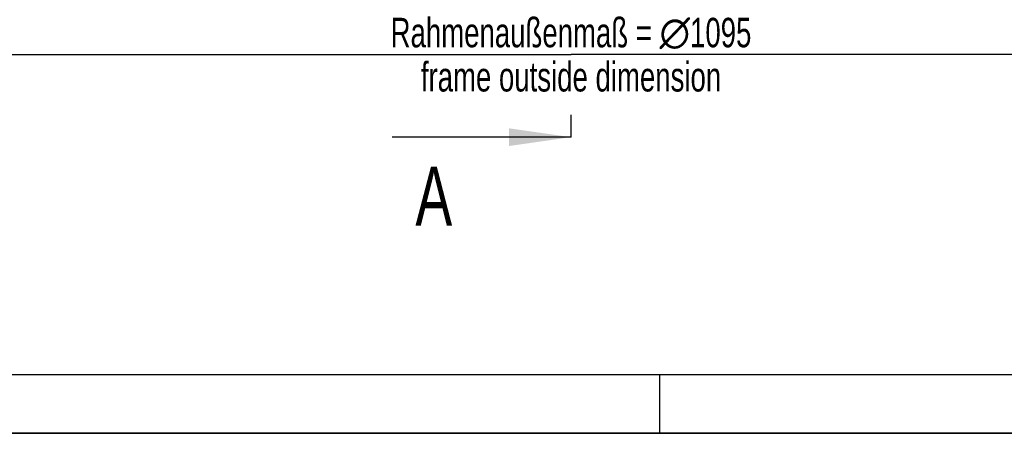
# Model space of a CAD drawing. Header units: millimetres. Extents: x 0 to 4200, y 0 to 2970.
# Tile 2 of 20: x 707 to 1542, y 0 to 351. Entities that reach past the tile are written whole.
import ezdxf

# ---------------------------------------------------------------- set-up
doc = ezdxf.new("R2010")
doc.units = ezdxf.units.MM
doc.header["$LTSCALE"] = 231
doc.linetypes.add('PHANTOM', pattern=[0.8, 0.45, -0.05, 0.1, -0.05, 0.1, -0.05])
doc.layers.get('0').update_dxf_attribs({"linetype": 'CONTINUOUS'})
doc.layers.add('050_DIMENSIONING', color=7, linetype='CONTINUOUS')
doc.layers.add('HATCHING_BL2', color=7, linetype='CONTINUOUS')
doc.styles.get("Standard").update_dxf_attribs({"font": 'txt', "width": 0.7})
doc.dimstyles.new('DIMSTYLE_3', dxfattribs={"dimtxt": 25, "dimasz": 35, "dimexe": 2, "dimexo": 1, "dimtad": 1, "dimtxsty": 'Standard', "dimblk": '_FILLED', "dimblk1": '_FILLED', "dimblk2": '_FILLED', "dimcen": 0.09, "dimazin": 2, "dimtp": 1.2, "dimtm": 1.2, "dimtfac": 1, "dimtofl": 0, "dimtmove": 0, "dimatfit": 3, "dimldrblk": '_FILLED', "dimfxl": 1, "dimtolj": 1, "dimarcsym": 0})
doc.dimstyles.get("Standard").update_dxf_attribs({"dimtxt": 25, "dimasz": 35, "dimexe": 2, "dimexo": 1, "dimtad": 1, "dimtxsty": 'Standard', "dimblk": '_FILLED', "dimblk1": '_FILLED', "dimblk2": '_FILLED', "dimcen": 0.09, "dimazin": 2, "dimtol": 1, "dimtp": 0.01, "dimtm": 0.01, "dimtfac": 1, "dimtofl": 0, "dimtmove": 0, "dimatfit": 3, "dimldrblk": '_FILLED', "dimfxl": 1, "dimtolj": 1, "dimarcsym": 0})

# ---------------------------------------------------------------- blocks, each defined once
blk = doc.blocks.new('_FILLED')
at = {"color": 0, "linetype": 'ByBlock'}
blk.add_solid([(0, 0), (-1, 0.143), (-1, -0.143)], dxfattribs=at)
blk = doc.blocks.new('*D6')
at = {"layer": '050_DIMENSIONING', "color": 2, "linetype": 'Continuous', "transparency": 16777216}
for p, q in [((627.11, 985.26), (627.11, 301.26)), ((1722.11, 985.26), (1722.11, 301.26)), ((627.11, 321.26), (1174.61, 321.26)), ((1722.11, 321.26), (1174.61, 321.26))]:
    blk.add_line(p, q, dxfattribs=at)
at = {"layer": '050_DIMENSIONING', "color": 2, "linetype": 'Continuous', "transparency": 16777216, "xscale": 35, "yscale": 35, "zscale": 35, "rotation": 180}
blk.add_blockref('_FILLED', (627.11, 321.26), dxfattribs=at)
at = {"layer": '050_DIMENSIONING', "color": 2, "linetype": 'Continuous', "transparency": 16777216, "xscale": 35, "yscale": 35, "zscale": 35}
blk.add_blockref('_FILLED', (1722.11, 321.26), dxfattribs=at)
at = {"layer": '050_DIMENSIONING', "color": 2, "linetype": 'Continuous', "transparency": 16777216, "insert": (1174.61, 352.51), "char_height": 25, "width": 635.5357, "attachment_point": 2, "line_spacing_factor": 0.9}
blk.add_mtext('Rahmenaußenmaß = \\fgdt;{\\W1.0;{\\fgdt;n}}\\ftxt;1095\\Pframe outside dimension', dxfattribs=at)
blk = doc.blocks.new('XSEC_FILLED')
at = {"color": 0, "linetype": 'ByBlock'}
blk.add_solid([(0, 0), (-1, 0.143), (-1, -0.143)], dxfattribs=at)
blk = doc.blocks.new('HATCHING_BL2', base_point=(1093.05, 985.15))
at = {"layer": 'HATCHING_BL2', "color": 7, "linetype": 'PHANTOM'}
blk.add_line((1174.61, 251.26), (1174.61, 270.23), dxfattribs=at)
blk.add_line((1174.61, 251.26), (1174.61, 270.23), dxfattribs=at)
at = {"layer": 'HATCHING_BL2', "color": 7, "linetype": 'Continuous', "insert": (1042.51, 226.26), "char_height": 50, "width": 64.2857, "attachment_point": 1, "line_spacing_factor": 0.9}
blk.add_mtext('A', dxfattribs=at)
blk.add_mtext('A', dxfattribs=at)
at = {"layer": 'HATCHING_BL2', "color": 7, "linetype": 'Continuous'}
blk.add_leader([(1174.61, 251.26), (1022.87, 251.26)], dimstyle='Standard', override={"dimasz": 52.5, "dimtad": 0, "dimldrblk": 'XSEC_FILLED'}, dxfattribs=at)
blk.add_leader([(1174.61, 251.26), (1022.87, 251.26)], dimstyle='Standard', override={"dimasz": 52.5, "dimtad": 0, "dimldrblk": 'XSEC_FILLED'}, dxfattribs=at)

msp = doc.modelspace()

# ---------------------------------------------------------------- linework, layer by layer
at = {"color": 5, "linetype": 'Continuous'}
msp.add_line((50, 50), (4150, 50), dxfattribs=at)
at = {"color": 3, "linetype": 'Continuous'}
for p, q in [((1250, 0), (1250, 50)), ((4200, 0), (0, 0))]:
    msp.add_line(p, q, dxfattribs=at)
at = {"color": 7, "linetype": 'Continuous'}
msp.add_line((0, 0), (4200, 0), dxfattribs=at)

# ---------------------------------------------------------------- block references
at = {"layer": 'HATCHING_BL2'}
msp.add_blockref('HATCHING_BL2', (1093.047, 985.148), dxfattribs=at)

# ---------------------------------------------------------------- dimensions: what is measured, and where the dimension line sits
at = {"layer": '050_DIMENSIONING', "color": 2, "linetype": 'Continuous'}
dim = msp.add_linear_dim(base=(627.11, 321.259), p1=(1722.11, 986.259), p2=(627.11, 986.259), angle=180, text='Rahmenaußenmaß = %%c<>\\Pframe outside dimension', dimstyle='DIMSTYLE_3', dxfattribs=at)
dim.commit()
dim.dimension.update_dxf_attribs({"geometry": '*D6', "text_midpoint": (1174.61, 321.259), "dimtype": 160})

doc.saveas('drawing.dxf')
